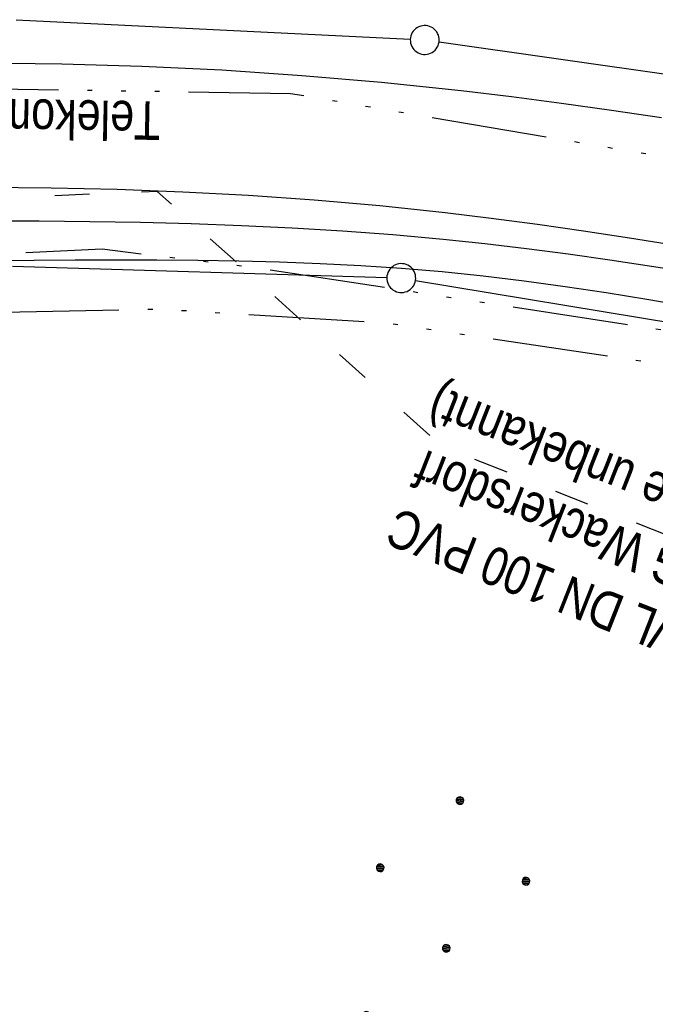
# Model space of a CAD drawing. Extents: x 510946 to 511423, y 462842 to 463807.
# Tile 22 of 33: x 511124 to 511157, y 463481 to 463532. Entities that reach past the tile are written whole.
import ezdxf
from ezdxf.enums import TextEntityAlignment as Align

# ---------------------------------------------------------------- set-up
doc = ezdxf.new("R2010")
doc.units = 0
doc.header["$LTSCALE"] = 10
doc.header["$MEASUREMENT"] = 0
for name, pattern in [('ACAD_ISO03W100', [30, 12, -18]), ('ACAD_ISO14W100', [25.5, 12, -3, 0.5, -3, 0.5, -3, 0.5, -3]), ('LT00', [0])]:
    doc.linetypes.add(name, pattern=pattern)
doc.layers.get('0').update_dxf_attribs({"linetype": 'LT00'})
for name, color, linetype in [('--EK_FBR', 1, 'LT00'), ('DFK_GZPKT', 250, 'LT00'), ('DFK_KATASTER', 250, 'LT00'), ('DFK_NUTZUNG', 250, 'LT00'), ('TELEKOM', 210, 'ACAD_ISO14W100'), ('TELEKOM_TEXT', 210, 'Continuous'), ('V105_AFBR_BAB', 250, 'LT00'), ('V105_GRABEN', 250, 'LT00'), ('WASSERLTG', 130, 'ACAD_ISO03W100'), ('WASSERLTG_TEXT', 130, 'Continuous')]:
    doc.layers.add(name, color=color, linetype=linetype)
doc.styles.add('Versorgungsltg', font='ARIAL.TTF', dxfattribs={"width": 0.8, "height": 2})

# ---------------------------------------------------------------- blocks, each defined once
blk = doc.blocks.new('SYMB7010')
at = {"color": 0, "linetype": 'ByBlock'}
for points in [[(-0.031408, 0.499213), (-0.093728, 0.49134), (-0.15457, 0.475719), (-0.212975, 0.452595), (-0.268021, 0.422333), (-0.31884, 0.385411), (-0.36463, 0.342411), (-0.40467, 0.29401), (-0.438329, 0.240973), (-0.465074, 0.184136), (-0.484486, 0.124395), (-0.496256, 0.062692), (-0.5002, 0)], [(0.5002, 0), (0.496256, 0.062692), (0.484485, 0.124395), (0.465074, 0.184136), (0.438329, 0.240973), (0.40467, 0.29401), (0.36463, 0.342411), (0.31884, 0.385411), (0.268021, 0.422333), (0.212975, 0.452595), (0.15457, 0.475719), (0.093728, 0.49134), (0.031408, 0.499213), (-0.031408, 0.499213)], [(-0.5002, 0), (-0.496256, -0.062692), (-0.484486, -0.124395), (-0.465075, -0.184136), (-0.438329, -0.240973), (-0.404671, -0.29401), (-0.36463, -0.342411), (-0.31884, -0.385411), (-0.268021, -0.422333), (-0.212975, -0.452595), (-0.154571, -0.475719), (-0.093728, -0.49134), (-0.031408, -0.499213), (0.031408, -0.499213)], [(0.031408, -0.499213), (0.093728, -0.491341), (0.15457, -0.475719), (0.212975, -0.452595), (0.268021, -0.422333), (0.31884, -0.385411), (0.36463, -0.342411), (0.404671, -0.294011), (0.438329, -0.240974), (0.465075, -0.184136), (0.484486, -0.124395), (0.496256, -0.062692), (0.500201, 0)]]:
    blk.add_lwpolyline(points, dxfattribs=at)
blk = doc.blocks.new('Ackerland7')
at = {"layer": 'DFK_NUTZUNG', "color": 0, "linetype": 'ByBlock'}
for p, q in [((-4, 3.928), (-4, 3.67)), ((-3.95, 3.628), (-3.95, 3.97)), ((-3.9, 3.99), (-3.9, 3.607)), ((-3.85, 3.601), (-3.85, 3.997)), ((-3.8, 3.99), (-3.8, 3.607)), ((-3.75, 3.628), (-3.75, 3.97)), ((-3.7, 3.928), (-3.7, 3.67)), ((-3.65, 3.798), (-3.65, 3.8)), ((3.7, 3.929), (3.7, 3.671)), ((3.75, 3.629), (3.75, 3.971)), ((3.8, 3.992), (3.8, 3.608)), ((3.85, 3.602), (3.85, 3.998)), ((3.9, 3.992), (3.9, 3.608)), ((3.95, 3.629), (3.95, 3.971)), ((4, 3.929), (4, 3.671)), ((4.05, 3.799), (4.05, 3.801)), ((-7.85, 0.129), (-7.85, -0.129)), ((-7.8, -0.171), (-7.8, 0.171)), ((-7.75, 0.192), (-7.75, -0.192)), ((-7.7, -0.198), (-7.7, 0.198)), ((-7.65, 0.192), (-7.65, -0.192)), ((-7.6, -0.171), (-7.6, 0.171)), ((-7.55, 0.129), (-7.55, -0.129)), ((-7.5, -0.001), (-7.5, 0.001)), ((-0.15, 0.129), (-0.15, -0.129)), ((-0.1, -0.171), (-0.1, 0.171)), ((-0.05, 0.192), (-0.05, -0.192)), ((0, -0.198), (0, 0.198)), ((0.05, 0.192), (0.05, -0.192)), ((0.1, -0.171), (0.1, 0.171)), ((0.15, 0.129), (0.15, -0.129)), ((0.2, -0.001), (0.2, 0.001)), ((7.55, 0.129), (7.55, -0.129)), ((7.6, -0.171), (7.6, 0.171)), ((7.65, 0.192), (7.65, -0.192)), ((7.7, -0.198), (7.7, 0.198)), ((7.75, 0.192), (7.75, -0.192)), ((7.8, -0.171), (7.8, 0.171)), ((7.85, 0.129), (7.85, -0.129)), ((7.9, -0.001), (7.9, 0.001)), ((-4, -3.671), (-4, -3.929)), ((-3.95, -3.971), (-3.95, -3.629)), ((-3.9, -3.608), (-3.9, -3.992)), ((-3.85, -3.998), (-3.85, -3.602)), ((-3.8, -3.608), (-3.8, -3.992)), ((-3.75, -3.971), (-3.75, -3.629)), ((-3.7, -3.671), (-3.7, -3.929)), ((-3.65, -3.801), (-3.65, -3.799)), ((3.7, -3.671), (3.7, -3.929)), ((3.75, -3.971), (3.75, -3.629)), ((3.8, -3.608), (3.8, -3.992)), ((3.85, -3.998), (3.85, -3.602)), ((3.9, -3.608), (3.9, -3.992)), ((3.95, -3.971), (3.95, -3.629)), ((4, -3.671), (4, -3.929)), ((4.05, -3.801), (4.05, -3.799))]:
    blk.add_line(p, q, dxfattribs=at)
for points in [[(-3.65, 3.799), (-3.67, 3.886), (-3.725, 3.955), (-3.805, 3.994), (-3.894, 3.994), (-3.975, 3.955), (-4.03, 3.886), (-4.05, 3.799), (-4.03, 3.712), (-3.975, 3.642), (-3.894, 3.604), (-3.805, 3.604), (-3.725, 3.642), (-3.67, 3.712), (-3.65, 3.799)], [(4.05, 3.8), (4.03, 3.887), (3.975, 3.956), (3.894, 3.995), (3.805, 3.995), (3.725, 3.956), (3.67, 3.887), (3.65, 3.8), (3.67, 3.713), (3.725, 3.644), (3.805, 3.605), (3.894, 3.605), (3.975, 3.644), (4.03, 3.713), (4.05, 3.8)], [(-7.5, 0), (-7.52, 0.087), (-7.575, 0.156), (-7.655, 0.195), (-7.744, 0.195), (-7.825, 0.156), (-7.88, 0.087), (-7.9, 0)], [(0.2, 0), (0.18, 0.087), (0.125, 0.156), (0.045, 0.195), (-0.044, 0.195), (-0.125, 0.156), (-0.18, 0.087), (-0.2, 0)], [(-0.2, 0), (-0.18, -0.087), (-0.125, -0.156), (-0.044, -0.195), (0.045, -0.195), (0.125, -0.156), (0.18, -0.087), (0.2, 0)], [(7.9, 0), (7.88, 0.087), (7.825, 0.156), (7.744, 0.195), (7.655, 0.195), (7.575, 0.156), (7.52, 0.087), (7.5, 0)], [(7.5, 0), (7.52, -0.087), (7.575, -0.156), (7.655, -0.195), (7.744, -0.195), (7.825, -0.156), (7.88, -0.087), (7.9, 0)], [(-7.9, 0), (-7.88, -0.087), (-7.825, -0.156), (-7.744, -0.195), (-7.655, -0.195), (-7.575, -0.156), (-7.52, -0.087), (-7.5, 0)], [(-3.65, -3.8), (-3.67, -3.713), (-3.725, -3.644), (-3.805, -3.605), (-3.894, -3.605), (-3.975, -3.644), (-4.03, -3.713), (-4.05, -3.8), (-4.03, -3.887), (-3.975, -3.956), (-3.894, -3.995), (-3.805, -3.995), (-3.725, -3.956), (-3.67, -3.887), (-3.65, -3.8)], [(4.05, -3.8), (4.03, -3.713), (3.975, -3.644), (3.894, -3.605), (3.805, -3.605), (3.725, -3.644), (3.67, -3.713), (3.65, -3.8), (3.67, -3.887), (3.725, -3.956), (3.805, -3.995), (3.894, -3.995), (3.975, -3.956), (4.03, -3.887), (4.05, -3.8)]]:
    blk.add_lwpolyline(points, dxfattribs=at)

msp = doc.modelspace()

# ---------------------------------------------------------------- linework, layer by layer
at = {"layer": '--EK_FBR'}
for points in [[(511156.973, 463526.964), (511154.376, 463527.348), (511151.777, 463527.712), (511149.175, 463528.052), (511146.569, 463528.365), (511142.439, 463528.799), (511138.3, 463529.156), (511134.154, 463529.435), (511130.004, 463529.636), (511125.85, 463529.758), (511121.694, 463529.799)], [(511121.873, 463523.367), (511125.291, 463523.338), (511128.707, 463523.26), (511132.121, 463523.131), (511135.532, 463522.949), (511138.939, 463522.711), (511142.34, 463522.414), (511145.734, 463522.057), (511148.132, 463521.767), (511150.527, 463521.448), (511152.919, 463521.105), (511155.308, 463520.74), (511157.695, 463520.355)]]:
    msp.add_lwpolyline(points, dxfattribs=at)
at = {"layer": 'DFK_KATASTER'}
for p, q in [((511123.479, 463532.063), (511143.931, 463531.047)), ((511145.423, 463530.905), (511175.068, 463526.705)), ((511123.29, 463519.267), (511142.711, 463518.673)), ((511144.2, 463518.527), (511167.4, 463514.682))]:
    msp.add_line(p, q, dxfattribs=at)
at = {"layer": 'TELEKOM', "ltscale": 0.05, "flags": 128}
for points in [[(511081.568, 463525.609), (511093.664, 463527.148), (511114.775, 463528.602), (511137.705, 463528.238), (511156.998, 463524.966), (511171.737, 463522.324), (511180.883, 463508.135), (511180.162, 463503.806), (511222.61, 463495.384), (511249.781, 463491.392), (511265.586, 463512.171), (511343.877, 463514.059), (511372.969, 463514.918)], [(511077.007, 463504.674), (511086.429, 463510.74), (511095.094, 463516.272), (511100.629, 463518.918), (511127.931, 463520.159), (511135.874, 463519.197), (511170.534, 463513.906), (511172.94, 463502.364), (511179.199, 463501.883), (511180.162, 463503.806)], [(511172.94, 463502.364), (511168.453, 463512.459), (511142.699, 463516.306), (511130.905, 463517.027), (511094.079, 463516.306), (511078.911, 463513.415)]]:
    msp.add_lwpolyline(points, dxfattribs=at)
at = {"layer": 'V105_AFBR_BAB'}
for points in [[(511156.973, 463526.964), (511154.376, 463527.348), (511151.777, 463527.712), (511149.175, 463528.052), (511146.569, 463528.365), (511142.439, 463528.799), (511138.3, 463529.156), (511134.154, 463529.435), (511130.004, 463529.636), (511125.85, 463529.758), (511121.694, 463529.799)], [(511121.873, 463523.367), (511125.291, 463523.338), (511128.707, 463523.26), (511132.121, 463523.131), (511135.532, 463522.949), (511138.939, 463522.711), (511142.34, 463522.414), (511145.734, 463522.057), (511148.132, 463521.767), (511150.527, 463521.448), (511152.919, 463521.105), (511155.308, 463520.74), (511157.695, 463520.355)]]:
    msp.add_lwpolyline(points, dxfattribs=at)
at = {"layer": 'V105_GRABEN'}
for points in [[(511167.22, 463517.486), (511165.066, 463517.853), (511162.911, 463518.216), (511160.756, 463518.574), (511158.6, 463518.922), (511156.443, 463519.259), (511154.284, 463519.58), (511152.124, 463519.883), (511149.961, 463520.164), (511147.796, 463520.421), (511145.629, 463520.651), (511143.02, 463520.888), (511140.407, 463521.084), (511137.791, 463521.243), (511135.172, 463521.368), (511132.55, 463521.463), (511129.926, 463521.53), (511127.3, 463521.573), (511124.672, 463521.596), (511122.044, 463521.602)], [(511166.782, 463515.607), (511164.668, 463516.011), (511162.555, 463516.41), (511160.44, 463516.801), (511158.325, 463517.18), (511156.208, 463517.542), (511154.089, 463517.884), (511151.968, 463518.201), (511149.844, 463518.49), (511147.717, 463518.746), (511145.588, 463518.965), (511143.481, 463519.142), (511141.37, 463519.283), (511139.257, 463519.392), (511137.142, 463519.472), (511135.023, 463519.528), (511132.903, 463519.562), (511130.782, 463519.579), (511128.658, 463519.583), (511126.534, 463519.577), (511124.409, 463519.565), (511122.284, 463519.551)]]:
    msp.add_lwpolyline(points, dxfattribs=at)
at = {"layer": 'WASSERLTG', "ltscale": 0.015, "flags": 128}
msp.add_lwpolyline([(511367.671, 463490.597), (511335.822, 463490.015), (511301.107, 463492.712), (511274.536, 463497.377), (511195.881, 463498.535), (511174.36, 463502.82), (511158.722, 463504.725), (511145.616, 463509.882), (511130.797, 463523.146), (511103.853, 463522.007), (511074.784, 463494.469)], dxfattribs=at)

# ---------------------------------------------------------------- block references
at = {"layer": 'DFK_GZPKT', "xscale": 1.500000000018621, "yscale": 1.5, "zscale": 1.5, "rotation": 264.7377099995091}
for p in [(511144.68, 463531.01), (511143.46, 463518.649)]:
    msp.add_blockref('SYMB7010', p, dxfattribs=at)
at = {"layer": 'DFK_NUTZUNG', "rotation": 264.7376999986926}
msp.add_blockref('Ackerland7', (511145.798, 463483.854), dxfattribs=at)

# ---------------------------------------------------------------- texts
at = {"layer": 'TELEKOM_TEXT', "style": 'Versorgungsltg', "width": 0.8}
msp.add_text('Telekom Kabel', height=2, rotation=178.9446, dxfattribs=at).set_placement((511123.522, 463527.95), align=Align.CENTER)
at = {"layer": 'WASSERLTG_TEXT', "insert": (511152.034, 463506.134), "char_height": 2, "attachment_point": 5, "rotation": 158.5212, "style": 'Versorgungsltg'}
msp.add_mtext('WL DN 100 PVC\\PVG Wackersdorf\\P(Lage unbekannt)', dxfattribs=at)

doc.saveas('drawing.dxf')
